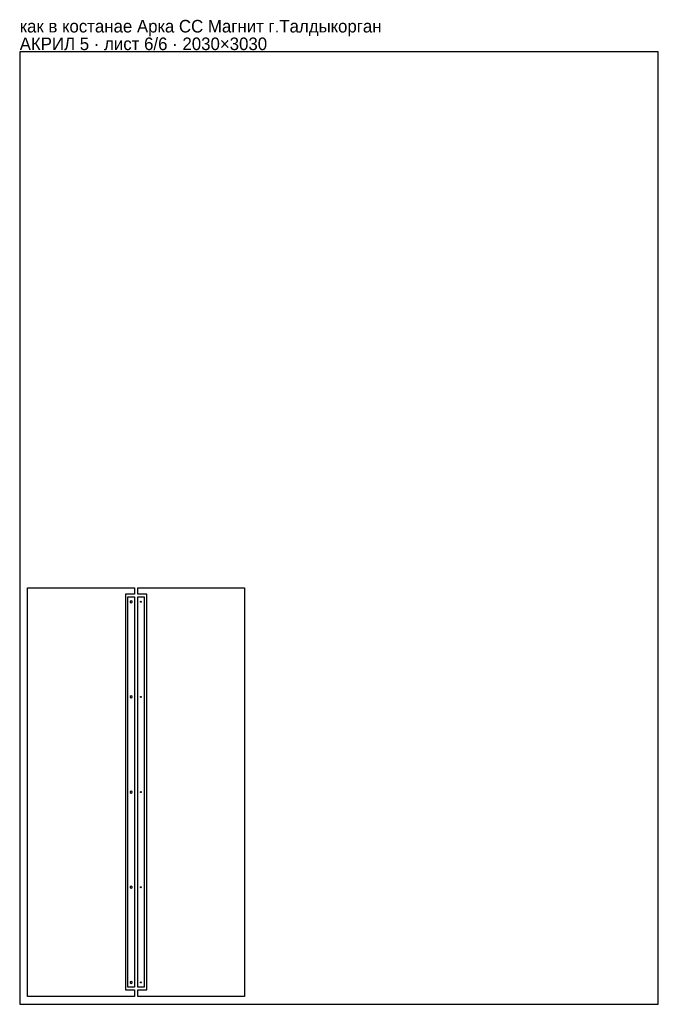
# Model space of a CAD drawing. Header units: millimetres. Extents: x 0 to 2030, y 0 to 3132.
import ezdxf

# ---------------------------------------------------------------- set-up
doc = ezdxf.new("R2010")
doc.units = ezdxf.units.MM
doc.layers.add('INFO', color=7, linetype='Continuous')

msp = doc.modelspace()

# ---------------------------------------------------------------- linework, layer by layer
for points in [[(0, 0), (2030, 0), (2030, 3030), (0, 3030)], [(365, 1304), (336.0704, 1304), (336.0704, 46), (365, 46), (365, 25), (25, 25), (25, 1325), (365, 1325)], [(403.9296, 46), (403.9296, 1304), (375, 1304), (375, 1325), (715, 1325), (715, 25), (375, 25), (375, 46)], [(365, 54), (344.0704, 54), (344.0704, 1296), (365, 1296)], [(375, 1296), (395.9296, 1296), (395.9296, 54), (375, 54)], [(354.5352, 1277.022768), (357.4352, 1278.697084), (357.4352, 1282.045716), (354.5352, 1283.720032), (351.6352, 1282.045716), (351.6352, 1278.697084)], [(354.5352, 974.337768), (357.4352, 976.012084), (357.4352, 979.360716), (354.5352, 981.035032), (351.6352, 979.360716), (351.6352, 976.012084)], [(354.5352, 671.651768), (357.4352, 673.326084), (357.4352, 676.674716), (354.5352, 678.349032), (351.6352, 676.674716), (351.6352, 673.326084)], [(354.5352, 368.965768), (357.4352, 370.640084), (357.4352, 373.988716), (354.5352, 375.663032), (351.6352, 373.988716), (351.6352, 370.640084)], [(354.5352, 66.279768), (357.4352, 67.954084), (357.4352, 71.302716), (354.5352, 72.977032), (351.6352, 71.302716), (351.6352, 67.954084)]]:
    msp.add_lwpolyline(points, close=True)
for centre in [(385.4648, 1280.3716), (385.4648, 977.6856), (385.4648, 674.9996), (385.4648, 372.3136), (385.4648, 69.6286)]:
    msp.add_circle(centre, 1.6)

# ---------------------------------------------------------------- texts
at = {"layer": 'INFO'}
for s, p in [('как в костанае Арка СС Магнит г.Талдыкорган', (0, 3091)), ('АКРИЛ 5 · лист 6/6 · 2030×3030', (0, 3035))]:
    msp.add_text(s, height=40, dxfattribs=at).set_placement(p)

doc.saveas('drawing.dxf')
